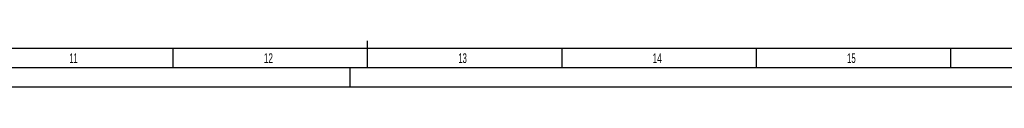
# Model space of a CAD drawing. Header units: millimetres. Extents: x 0 to 1189, y 0 to 841.
# Tile 25 of 136: x 505 to 758, y 0 to 12. Entities that reach past the tile are written whole.
import ezdxf

# ---------------------------------------------------------------- set-up
doc = ezdxf.new("R2010")
doc.units = ezdxf.units.MM
doc.header["$LTSCALE"] = 65.395
doc.layers.get('0').update_dxf_attribs({"linetype": 'CONTINUOUS'})
doc.styles.add('TEXTSTYLE_2', font='txt')

msp = doc.modelspace()

# ---------------------------------------------------------------- linework, layer by layer
at = {"color": 6, "linetype": 'Continuous'}
for p, q in [((594.5, 5), (594.5, 12)), ((1184, 5), (5, 5))]:
    msp.add_line(p, q, dxfattribs=at)
at = {"color": 5, "linetype": 'Continuous'}
for p, q in [((1179, 10), (10, 10)), ((544.5, 5), (544.5, 10)), ((644.5, 5), (644.5, 10)), ((694.5, 5), (694.5, 10)), ((744.5, 5), (744.5, 10)), ((590, 0), (590, 5)), ((1189, 0), (0, 0))]:
    msp.add_line(p, q, dxfattribs=at)

# ---------------------------------------------------------------- texts
at = {"color": 5, "linetype": 'Continuous', "style": 'TEXTSTYLE_2'}
for s, width, p in [('11', 0.52381, (517.806, 6.248)), ('12', 0.630952, (567.806, 6.248)), ('13', 0.595238, (617.806, 6.248)), ('14', 0.630952, (667.806, 6.248)), ('15', 0.595238, (717.806, 6.248))]:
    msp.add_text(s, height=2.50001, dxfattribs=dict(at, width=width)).set_placement(p)

doc.saveas('drawing.dxf')
